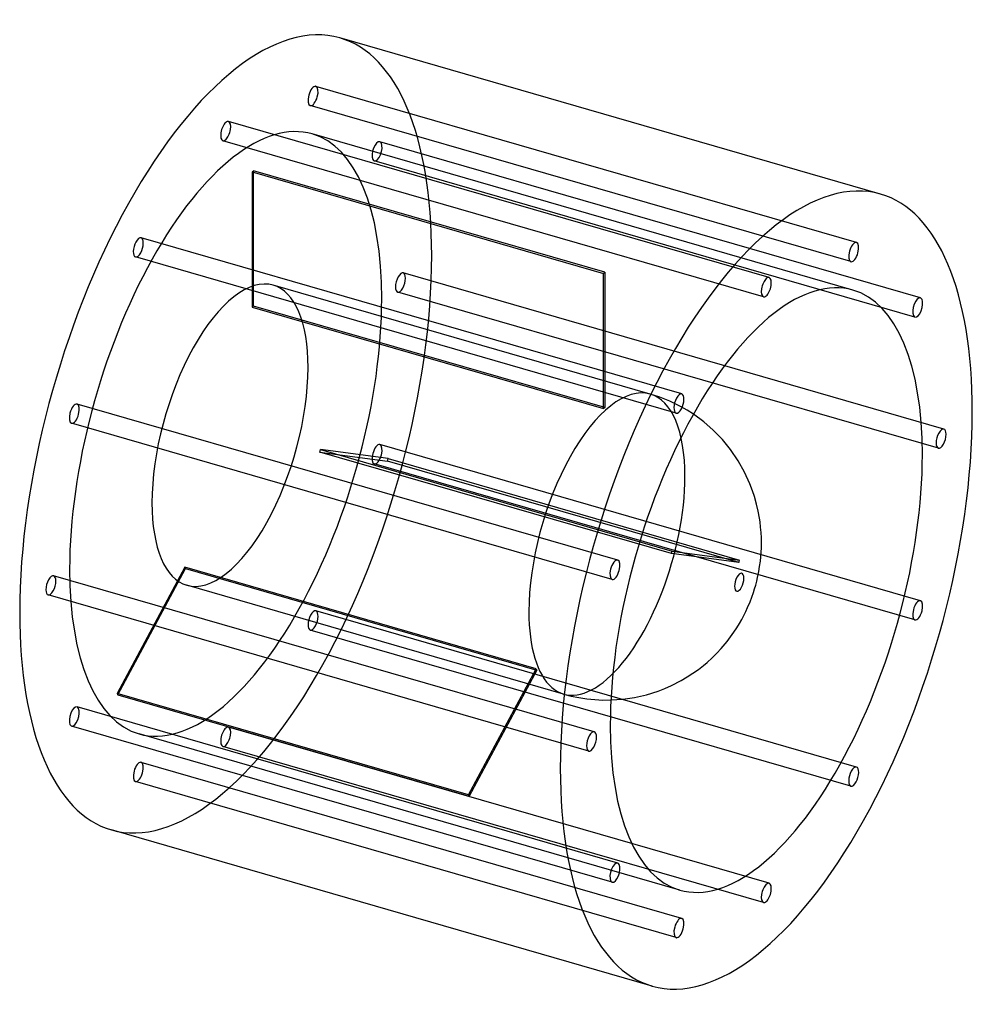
# Model space of a CAD drawing. Header units: millimetres. Extents: x -382 to 382, y -394 to 394.
import ezdxf

# ---------------------------------------------------------------- set-up
doc = ezdxf.new("R2010")
doc.units = ezdxf.units.MM
doc.layers.add('HIDDEN', color=7, linetype='Continuous')
doc.layers.add('THICK', color=7, linetype='Continuous')

msp = doc.modelspace()

# ---------------------------------------------------------------- linework, layer by layer
at = {"layer": 'HIDDEN'}
for p, q in [((288.73, 215.81), (-144.29, 340.81)), ((284.29, 200.44), (-148.73, 325.44)), ((218.73, 187.67), (-214.29, 312.67)), ((285.84, 177.69), (-147.17, 302.69)), ((214.29, 172.3), (-218.73, 297.3)), ((339.97, 171.43), (-93.04, 296.43)), ((335.53, 156.06), (-97.48, 281.06)), ((-195.36, 272.32), (-195.36, 164.07)), ((-195.36, 272.32), (86.1, 191.07)), ((-194.36, 164.93), (-194.36, 273.19)), ((87.1, 191.94), (-194.36, 273.19)), ((148.73, 94.56), (-284.29, 219.56)), ((144.29, 79.19), (-288.73, 204.19)), ((358.73, 66.43), (-74.29, 191.43)), ((86.1, 82.82), (86.1, 191.07)), ((87.1, 191.94), (87.1, 83.68)), ((123.52, 94.45), (-178.37, 181.6)), ((354.29, 51.06), (-78.73, 176.06)), ((-195.36, 164.07), (86.1, 82.82)), ((87.1, 83.68), (-194.36, 164.93)), ((131.1, 91.99), (123.52, 94.45)), ((139.1, 88.77), (131.1, 91.99)), ((143.6, 86.69), (139.1, 88.77)), ((97.48, -38.57), (-335.53, 86.43)), ((147.68, 84.59), (143.6, 86.69)), ((153.1, 81.5), (147.68, 84.59)), ((158.09, 78.31), (153.1, 81.5)), ((93.04, -53.94), (-339.97, 71.06)), ((140.48, -33.22), (-140.98, 48.03)), ((-140.98, 48.03), (-86.85, 40.78)), ((-140.48, 49.97), (140.98, -31.28)), ((-86.35, 42.71), (-140.48, 49.97)), ((339.97, -71.06), (-93.04, 53.94)), ((194.6, -40.47), (-86.85, 40.78)), ((-86.35, 42.71), (195.1, -38.54)), ((335.53, -86.43), (-97.48, 38.57)), ((140.98, -31.28), (195.1, -38.54)), ((194.6, -40.47), (140.48, -33.22)), ((-249.23, -44.21), (-303.36, -145.22)), ((-302.86, -146.29), (-248.73, -45.28)), ((32.23, -125.46), (-249.23, -44.21)), ((-248.73, -45.28), (32.73, -126.53)), ((78.73, -176.06), (-354.29, -51.06)), ((54.19, -145.75), (-247.71, -58.6)), ((74.29, -191.43), (-358.73, -66.43)), ((288.73, -204.19), (-144.29, -79.19)), ((284.29, -219.56), (-148.73, -94.56)), ((-21.9, -226.47), (32.23, -125.46)), ((32.73, -126.53), (-21.4, -227.54)), ((-21.9, -226.47), (-303.36, -145.22)), ((-302.86, -146.29), (-21.4, -227.54)), ((54.19, -145.75), (60.29, -147.34)), ((60.29, -147.34), (66.45, -148.62)), ((66.45, -148.62), (72.67, -149.57)), ((72.67, -149.57), (79.1, -150.22)), ((97.48, -281.06), (-335.53, -156.06)), ((79.1, -150.22), (85.59, -150.54)), ((85.59, -150.54), (92.03, -150.51)), ((93.04, -296.43), (-339.97, -171.43)), ((218.73, -297.3), (-214.29, -172.3)), ((147.17, -302.69), (-285.84, -177.69)), ((214.29, -312.67), (-218.73, -187.67)), ((148.73, -325.44), (-284.29, -200.44)), ((144.29, -340.81), (-288.73, -215.81))]:
    msp.add_line(p, q, dxfattribs=at)
for centre, major_axis, start_param, end_param in [((-216.51, 62.5), (91.53, 317.05), -0.982794, 0), ((-146.51, 333.12), (-2.22, -7.69), -3.077189, -0.000096), ((-146.51, 333.12), (-2.22, -7.69), 0.064404, 3.141497), ((-146.51, 333.12), (-2.22, -7.69), 3.141497, 3.205996), ((-146.51, 333.12), (-2.22, -7.69), -0.000096, 0.064404), ((-216.51, 62.5), (-69.34, -240.19), -3.141592, -0.982794), ((-216.51, 304.99), (-2.22, -7.69), -2.55359, 0.000007), ((-216.51, 304.99), (-2.22, -7.69), -3.141586, -2.55359), ((-216.51, 304.99), (-2.22, -7.69), 0.588003, 3.141599), ((-216.51, 62.5), (-69.34, -240.19), 2.158799, 3.141593), ((-216.51, 304.99), (-2.22, -7.69), 0.000007, 0.588003), ((-95.26, 288.74), (-2.22, -7.69), -3.141501, -0.459195), ((-95.26, 288.74), (-2.22, -7.69), 0.000091, 2.682398), ((-95.26, 288.74), (-2.22, -7.69), 2.682398, 3.141684), ((-95.26, 288.74), (-2.22, -7.69), -0.459195, 0.000091), ((-194.86, 56.25), (-69.34, -240.19), -2.55759, -2.54959), ((-286.51, 211.88), (-2.22, -7.69), -2.029991, -0.000037), ((-286.51, 211.88), (-2.22, -7.69), 3.141556, 4.253194), ((-286.51, 211.88), (-2.22, -7.69), 1.111601, 3.141556), ((-216.51, 62.5), (91.53, 317.05), -3.141592, -0.982794), ((-286.51, 211.88), (-2.22, -7.69), -0.000037, 1.111601), ((-76.51, 183.74), (-2.22, -7.69), -3.141586, -0.982794), ((-76.51, 183.74), (-2.22, -7.69), 2.158799, 3.141599), ((86.6, -25), (69.34, 240.19), 0.584003, 0.592003), ((-213.04, 61.5), (34.67, 120.1), 0, 2.158799), ((-213.04, 61.5), (34.67, 120.1), -0.982794, 0), ((-76.51, 183.74), (-2.22, -7.69), 0.000007, 2.158799), ((-76.51, 183.74), (-2.22, -7.69), -0.982794, 0.000007), ((-216.51, 62.5), (-69.34, -240.19), 0, 2.158799), ((-194.86, 56.25), (-34.67, -120.1), -2.56159, -2.54559), ((-213.04, 61.5), (34.67, 120.1), -3.141592, -0.982794), ((88.85, -25.65), (-34.67, -120.1), -3.141486, -0.982794), ((88.85, -25.65), (-34.67, -120.1), 2.158799, 3.141593), ((88.85, -25.65), (-34.67, -120.1), -3.141592, -3.141486), ((-337.75, 78.74), (-2.22, -7.69), -1.506392, 0.000011), ((-337.75, 78.74), (-2.22, -7.69), -3.141582, -1.506392), ((-337.75, 78.74), (-2.22, -7.69), 1.6352, 3.141604), ((86.6, -25), (34.67, 120.1), 0.580003, 0.596003), ((-337.75, 78.74), (-2.22, -7.69), 0.000011, 1.6352), ((-194.86, 56.25), (-34.67, -120.1), 1.6272, 1.6432), ((-95.26, 46.26), (-2.22, -7.69), -3.141582, -1.506392), ((-95.26, 46.26), (-2.22, -7.69), 1.6352, 3.141604), ((-95.26, 46.26), (-2.22, -7.69), -1.506392, 0.000011), ((-95.26, 46.26), (-2.22, -7.69), 0.000011, 1.6352), ((-194.86, 56.25), (-69.34, -240.19), 1.6312, 1.6392), ((88.85, -25.65), (-34.67, -120.1), 0.588003, 2.158799), ((-213.04, 61.5), (34.67, 120.1), 2.158799, 3.141593), ((86.6, -25), (34.67, 120.1), -1.514393, -1.498392), ((86.6, -25), (69.34, 240.19), -1.510393, -1.502392), ((-216.51, 62.5), (-69.34, -240.19), -0.982794, 0), ((-194.86, 56.25), (-34.67, -120.1), -0.467195, -0.451195), ((-356.51, -58.74), (-2.22, -7.69), -3.141586, -0.982794), ((-356.51, -58.74), (-2.22, -7.69), 2.158799, 3.141599), ((-356.51, -58.74), (-2.22, -7.69), -0.982794, 0.000007), ((-356.51, -58.74), (-2.22, -7.69), 0.000007, 2.158799), ((-146.51, -86.88), (-2.22, -7.69), 3.141556, 4.253194), ((-146.51, -86.88), (-2.22, -7.69), -2.029991, -0.000037), ((-146.51, -86.88), (-2.22, -7.69), 1.111601, 3.141556), ((88.85, -25.65), (-34.67, -120.1), -0.982794, 0.588003), ((-146.51, -86.88), (-2.22, -7.69), -0.000037, 1.111601), ((86.6, -25), (34.67, 120.1), 2.674398, 2.690398), ((-194.86, 56.25), (-69.34, -240.19), -0.463195, -0.455195), ((-337.75, -163.74), (-2.22, -7.69), -3.141501, -0.459195), ((-337.75, -163.74), (-2.22, -7.69), 0.000091, 2.682398), ((-337.75, -163.74), (-2.22, -7.69), 2.682398, 3.141684), ((-337.75, -163.74), (-2.22, -7.69), -0.459195, 0.000091), ((-216.51, -179.99), (-2.22, -7.69), -2.55359, 0.000007), ((-216.51, -179.99), (-2.22, -7.69), -3.141586, -2.55359), ((-216.51, -179.99), (-2.22, -7.69), 0.588003, 3.141599), ((-216.51, -179.99), (-2.22, -7.69), 0.000007, 0.588003), ((-286.51, -208.12), (-2.22, -7.69), -3.077189, -0.000096), ((-286.51, -208.12), (-2.22, -7.69), 0.064404, 3.141497), ((-286.51, -208.12), (-2.22, -7.69), 3.141497, 3.205996), ((-286.51, -208.12), (-2.22, -7.69), -0.000096, 0.064404), ((86.6, -25), (69.34, 240.19), 2.678398, 2.686398)]:
    msp.add_ellipse(centre, major_axis=major_axis, ratio=0.433013, start_param=start_param, end_param=end_param, dxfattribs=at)
at = {"layer": 'THICK'}
for p, q in [((308.03, 254.55), (-124.98, 379.55)), ((166.38, 72.21), (158.09, 78.31)), ((174.05, 65.52), (166.38, 72.21)), ((181.32, 58.01), (174.05, 65.52)), ((187.9, 49.95), (181.32, 58.01)), ((194.04, 40.94), (187.9, 49.95)), ((199.11, 31.93), (194.04, 40.94)), ((203.36, 22.6), (199.11, 31.93)), ((205.55, 16.88), (203.36, 22.6)), ((206.99, 12.49), (205.55, 16.88)), ((208.73, 6.39), (206.99, 12.49)), ((210.03, 0.75), (208.73, 6.39)), ((211.07, -5.02), (210.03, 0.75)), ((211.51, -7.98), (211.07, -5.02)), ((211.98, -12.04), (211.51, -7.98)), ((212.34, -16.43), (211.98, -12.04)), ((212.54, -20.59), (212.34, -16.43)), ((212.6, -24.57), (212.54, -20.59)), ((212.37, -32.3), (212.54, -28.51)), ((212.54, -28.51), (212.6, -24.57)), ((211.72, -39.47), (212.09, -35.95)), ((212.09, -35.95), (212.37, -32.3)), ((210.48, -47.69), (211.16, -43.65)), ((211.16, -43.65), (211.72, -39.47)), ((208.79, -55.47), (209.51, -52.41)), ((209.51, -52.41), (210.48, -47.69)), ((206.18, -64.47), (207.13, -61.49)), ((207.13, -61.49), (207.99, -58.49)), ((207.99, -58.49), (208.79, -55.47)), ((203.51, -71.83), (204.91, -68.14)), ((204.91, -68.14), (206.18, -64.47)), ((200.11, -79.61), (201.54, -76.49)), ((201.54, -76.49), (203.51, -71.83)), ((194.97, -89.27), (196.83, -85.99)), ((196.83, -85.99), (198.54, -82.77)), ((198.54, -82.77), (200.11, -79.61)), ((190.51, -96.31), (192.84, -92.75)), ((192.84, -92.75), (194.97, -89.27)), ((185.11, -103.64), (187.93, -99.95)), ((187.93, -99.95), (190.51, -96.31)), ((176.91, -112.99), (180.38, -109.26)), ((180.38, -109.26), (183.57, -105.55)), ((183.57, -105.55), (185.11, -103.64)), ((169.01, -120.45), (173.11, -116.74)), ((173.11, -116.74), (176.91, -112.99)), ((157.76, -129.11), (162.11, -126.01)), ((162.11, -126.01), (166.21, -122.8)), ((166.21, -122.8), (169.01, -120.45)), ((148.34, -134.94), (153.17, -132.1)), ((153.17, -132.1), (157.76, -129.11)), ((129.84, -143.35), (135.34, -141.23)), ((135.34, -141.23), (140.66, -138.88)), ((140.66, -138.88), (148.34, -134.94)), ((101.49, -149.86), (110.81, -148.49)), ((110.81, -148.49), (120.45, -146.3)), ((120.45, -146.3), (129.84, -143.35)), ((92.03, -150.51), (101.49, -149.86)), ((124.98, -379.55), (-308.03, -254.55))]:
    msp.add_line(p, q, dxfattribs=at)
for centre, major_axis, start_param, end_param in [((-216.51, 62.5), (91.53, 317.05), 0, 2.158799), ((216.51, -62.5), (-91.53, -317.05), -3.141592, -0.982794), ((216.51, -62.5), (-91.53, -317.05), 2.158799, 3.141593), ((286.51, 208.12), (2.22, 7.69), 0.064404, 3.141497), ((286.51, 208.12), (2.22, 7.69), -3.077189, -0.000096), ((286.51, 208.12), (2.22, 7.69), -0.000096, 0.064404), ((286.51, 208.12), (2.22, 7.69), 3.141497, 3.205996), ((216.51, -62.5), (69.34, 240.19), 0, 2.158799), ((216.51, 179.99), (2.22, 7.69), 0.588003, 3.141599), ((216.51, 179.99), (2.22, 7.69), 0.000007, 0.588003), ((216.51, 179.99), (2.22, 7.69), -2.55359, 0.000007), ((216.51, -62.5), (69.34, 240.19), -0.982794, 0), ((216.51, 179.99), (2.22, 7.69), -3.141586, -2.55359), ((337.75, 163.74), (2.22, 7.69), 0.000091, 2.682398), ((337.75, 163.74), (2.22, 7.69), -3.141501, -0.459195), ((337.75, 163.74), (2.22, 7.69), -0.459195, 0.000091), ((337.75, 163.74), (2.22, 7.69), 2.682398, 3.141684), ((146.51, 86.88), (2.22, 7.69), -0.000037, 1.111601), ((146.51, 86.88), (2.22, 7.69), 1.111601, 3.141556), ((146.51, 86.88), (2.22, 7.69), -2.029991, -0.000037), ((216.51, -62.5), (-91.53, -317.05), 0, 2.158799), ((146.51, 86.88), (2.22, 7.69), 3.141556, 4.253194), ((356.51, 58.74), (2.22, 7.69), 0.000007, 2.158799), ((356.51, 58.74), (2.22, 7.69), -0.982794, 0.000007), ((356.51, 58.74), (2.22, 7.69), 2.158799, 3.141599), ((356.51, 58.74), (2.22, 7.69), -3.141586, -0.982794), ((216.51, -62.5), (69.34, 240.19), -3.141592, -0.982794), ((95.26, -46.26), (2.22, 7.69), 0.000011, 1.6352), ((95.26, -46.26), (2.22, 7.69), -1.506392, 0.000011), ((95.26, -46.26), (2.22, 7.69), 1.6352, 3.141604), ((95.26, -46.26), (2.22, 7.69), -3.141582, -1.506392), ((194.86, -56.25), (-2.07, -7.16), 2.158799, 5.300392), ((194.86, -56.25), (-2.07, -7.16), -0.982794, 2.158799), ((337.75, -78.74), (2.22, 7.69), 0.000011, 1.6352), ((337.75, -78.74), (2.22, 7.69), 1.6352, 3.141604), ((337.75, -78.74), (2.22, 7.69), -1.506392, 0.000011), ((-216.51, 62.5), (91.53, 317.05), 2.158799, 3.141593), ((337.75, -78.74), (2.22, 7.69), -3.141582, -1.506392), ((216.51, -62.5), (69.34, 240.19), 2.158799, 3.141593), ((76.51, -183.74), (2.22, 7.69), 0.000007, 2.158799), ((76.51, -183.74), (2.22, 7.69), -3.141586, -0.982794), ((76.51, -183.74), (2.22, 7.69), -0.982794, 0.000007), ((76.51, -183.74), (2.22, 7.69), 2.158799, 3.141599), ((286.51, -211.88), (2.22, 7.69), -0.000037, 1.111601), ((286.51, -211.88), (2.22, 7.69), -2.029991, -0.000037), ((216.51, -62.5), (-91.53, -317.05), -0.982794, 0), ((286.51, -211.88), (2.22, 7.69), 1.111601, 3.141556), ((286.51, -211.88), (2.22, 7.69), 3.141556, 4.253194), ((95.26, -288.74), (2.22, 7.69), 0.000091, 2.682398), ((95.26, -288.74), (2.22, 7.69), -3.141501, -0.459195), ((95.26, -288.74), (2.22, 7.69), -0.459195, 0.000091), ((95.26, -288.74), (2.22, 7.69), 2.682398, 3.141684), ((216.51, -304.99), (2.22, 7.69), 0.588003, 3.141599), ((216.51, -304.99), (2.22, 7.69), 0.000007, 0.588003), ((216.51, -304.99), (2.22, 7.69), -2.55359, 0.000007), ((216.51, -304.99), (2.22, 7.69), -3.141586, -2.55359), ((146.51, -333.12), (2.22, 7.69), 0.064404, 3.141497), ((146.51, -333.12), (2.22, 7.69), -3.077189, -0.000096), ((146.51, -333.12), (2.22, 7.69), -0.000096, 0.064404), ((146.51, -333.12), (2.22, 7.69), 3.141497, 3.205996)]:
    msp.add_ellipse(centre, major_axis=major_axis, ratio=0.433013, start_param=start_param, end_param=end_param, dxfattribs=at)

doc.saveas('drawing.dxf')
